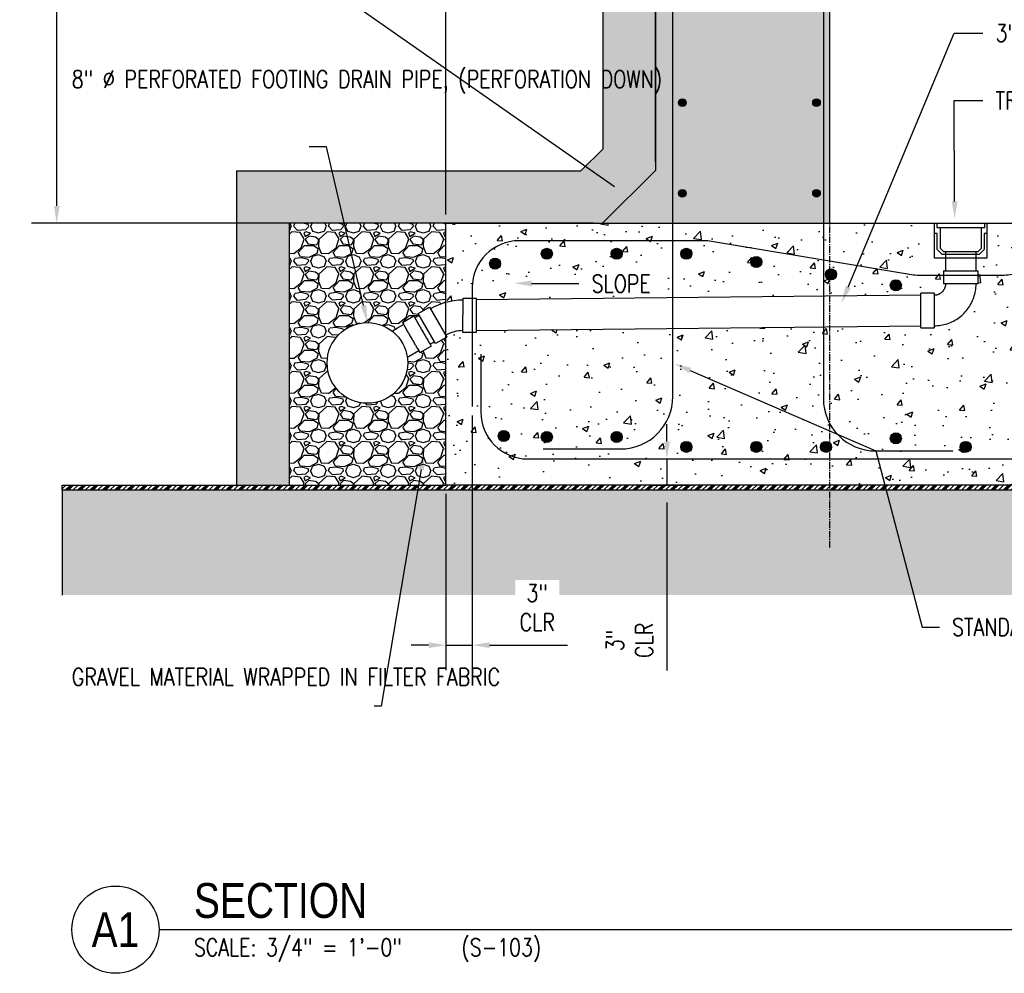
# Model space of a CAD drawing. Header units: inches. Extents: x -1586 to -513, y -86 to 236.
# Tile 1 of 12: x -1586 to -1473, y -86 to 24. Entities that reach past the tile are written whole.
import ezdxf
from ezdxf import colors
from ezdxf.entities.mleader import LeaderData, LeaderLine
from ezdxf.enums import TextEntityAlignment as Align
from ezdxf.math import Vec2, Vec3

# ---------------------------------------------------------------- set-up
doc = ezdxf.new("R2010")
doc.units = ezdxf.units.IN
doc.header["$MEASUREMENT"] = 0
doc.linetypes.add('CENTER2', pattern=[1.125, 0.75, -0.125, 0.125, -0.125])
for name, color, linetype in [('A-DETL', 3, 'Continuous'), ('A-DETL-GENF', 3, 'Continuous'), ('A-DETL-THIN', 1, 'Continuous'), ('A-DETL-WIDE', 5, 'Continuous'), ('A-FLOR', 173, 'Continuous'), ('A-WALL', 4, 'Continuous'), ('A-WALL-PATT', 8, 'Continuous'), ('P-PIPE', 3, 'Continuous'), ('P-SANR-FIXT', 3, 'Continuous'), ('S-ANNO-DIMS', 1, 'Continuous'), ('S-ANNO-NOTE', 2, 'Continuous'), ('S-ANNO-SYMB', 2, 'Continuous'), ('S-GRID', 1, 'CENTER2')]:
    doc.layers.add(name, color=color, linetype=linetype)
doc.styles.add('Annotative', font='romans.shx', dxfattribs={"width": 0.8, "height": 0.125})
doc.styles.add('Arial', font='romans.shx', dxfattribs={"width": 0.8})
doc.styles.add('TITLES', font='swiss.ttf', dxfattribs={"width": 0.8, "height": 0.25})
doc.dimstyles.new('Annotative', dxfattribs={"dimscale": 0, "dimtxt": 0.125, "dimasz": 0.125, "dimexe": 0.18, "dimexo": 0.0625, "dimgap": 0.09, "dimtad": 1, "dimdec": 3, "dimzin": 3, "dimdsep": 46, "dimlunit": 4, "dimtxsty": 'Annotative', "dimcen": 0.09, "dimclrt": 2, "dimazin": 2, "dimtfac": 1, "dimtdec": 3, "dimtmove": 0, "dimatfit": 0, "dimfxl": 1, "dimtfill": 1, "dimfrac": 2, "dimtolj": 1, "dimtzin": 0, "dimarcsym": 0})
pattern_1 = [(50, (0, -2.384), (7.172602, -0.627521), [0.75, -8.25]), (355, (0, -2.384), (-1.387513, 7.52192), [0.6, -6.6]), (100.45144, (0.598, -2.436), (5.78509, 6.8944), [0.637402, -7.01142]), (46.1842, (0, -0.384), (10.672413, -1.655193), [1.125, -12.375]), (96.6356, (0.889, -0.522), (9.34662, 9.741186), [0.9561, -10.51714]), (351.1842, (0, -0.384), (9.34662, 9.741186), [0.9, -9.9]), (21, (1, -0.884), (5.96907, -4.02619), [0.75, -8.25]), (326, (1, -0.884), (2.433153, 7.2515), [0.6, -6.6]), (71.45144, (1.4974, -1.219), (8.402224, 3.22531), [0.637402, -7.01142]), (37.5, (0, -2.3838), (0.1215986, 3.3289385), [0, -6.52, 0, -6.7, 0, -6.625]), (7.5, (0, -2.3838), (2.630695, 3.944117), [0, -3.82, 0, -6.37, 0, -2.525]), (327.5, (-2.23, -2.3838), (5.3382244, -0.2255487), [0, -2.5, 0, -7.8, 0, -10.35]), (317.5, (-3.23, -2.384), (5.831862, 1.00105), [0, -3.25, 0, -5.18, 0, -7.35])]

# ---------------------------------------------------------------- blocks, each defined once
blk = doc.blocks.new('*D13')
at = {"layer": 'Defpoints', "color": 0, "transparency": 16777216}
for p in [(-1581.97, 172.15), (-1513.36, 172.15), (-1519.42, 0.37)]:
    blk.add_point(p, dxfattribs=at)
at = {"layer": 'S-ANNO-DIMS', "color": 0, "lineweight": -2, "transparency": 16777216}
for p, q in [((-1514.36, 172.15), (-1584.85, 172.15)), ((-1581.97, 2.37), (-1581.97, 170.15)), ((-1520.42, 0.37), (-1584.85, 0.37))]:
    blk.add_line(p, q, dxfattribs=at)
at = {"layer": 'S-ANNO-DIMS', "color": 0, "transparency": 16777216}
for points in [[(-1582.3, 170.15), (-1581.63, 170.15), (-1581.97, 172.15)], [(-1582.3, 2.37), (-1581.63, 2.37), (-1581.97, 0.37)]]:
    blk.add_solid(points, dxfattribs=at)
at = {"layer": 'S-ANNO-DIMS', "color": 2, "lineweight": -3, "transparency": 16777216, "insert": (-1584.93, 86.26), "char_height": 2, "width": 26.4729, "attachment_point": 5, "rotation": 90, "style": 'Annotative'}
blk.add_mtext('\\A1;14\'-3 3/4"', dxfattribs=at)
blk = doc.blocks.new('*D12')
at = {"layer": 'Defpoints', "color": 0, "transparency": 16777216}
for p in [(-1513.36, 30.49), (-1513.36, 6.43), (-1537.36, 0.37)]:
    blk.add_point(p, dxfattribs=at)
at = {"layer": 'S-ANNO-DIMS', "color": 0, "lineweight": -2, "transparency": 16777216}
for p, q in [((-1537.36, 1.37), (-1537.36, 33.37)), ((-1513.36, 7.43), (-1513.36, 33.37)), ((-1535.36, 30.49), (-1515.36, 30.49))]:
    blk.add_line(p, q, dxfattribs=at)
at = {"layer": 'S-ANNO-DIMS', "color": 0, "transparency": 16777216}
for points in [[(-1535.36, 30.83), (-1535.36, 30.16), (-1537.36, 30.49)], [(-1515.36, 30.83), (-1515.36, 30.16), (-1513.36, 30.49)]]:
    blk.add_solid(points, dxfattribs=at)
at = {"layer": 'S-ANNO-DIMS', "color": 2, "lineweight": -3, "transparency": 16777216, "insert": (-1525.21, 33.12), "char_height": 2, "width": 8.2186, "attachment_point": 5, "style": 'Annotative'}
blk.add_mtext('\\A1;2\'-0"', dxfattribs=at)
blk = doc.blocks.new('Reinforcing Bar Section_USACE - __7')
h = blk.add_hatch()
h.set_pattern_fill('AR-CONC', color=256)
h.set_pattern_definition([(50, (0, 0), (7.172602, -0.62752), [0.75, -8.25]), (355, (0, 0), (-1.387513, 7.52192), [0.6, -6.6]), (100.45144, (0.598, -0.052), (5.78509, 6.8944), [0.6374, -7.01142]), (46.1842, (0, 2), (10.672413, -1.65519), [1.125, -12.375]), (96.6356, (0.889, 1.862), (9.34662, 9.74119), [0.9561, -10.51714]), (351.1842, (0, 2), (9.34662, 9.74119), [0.9, -9.9]), (21, (1, 1.5), (5.96907, -4.02619), [0.75, -8.25]), (326, (1, 1.5), (2.433153, 7.2515), [0.6, -6.6]), (71.45144, (1.4974, 1.1645), (8.402224, 3.22531), [0.6374, -7.01142]), (37.5, (0, 0), (0.1215986, 3.3289385), [0, -6.52, 0, -6.7, 0, -6.625]), (7.5, (0, 0), (2.630695, 3.944117), [0, -3.82, 0, -6.37, 0, -2.525]), (327.5, (-2.23, 0), (5.3382244, -0.2255487), [0, -2.5, 0, -7.8, 0, -10.35]), (317.5, (-3.23, 0), (5.831862, 1.00105), [0, -3.25, 0, -5.18, 0, -7.35])])
h.paths.add_polyline_path([(-1272.16, 169.11, 1), (-1273.04, 169.11, 1)])
h = blk.add_hatch(color=256)
h.dxf.hatch_style = 1
h.paths.add_polyline_path([(-1273.04, 169.11, 1), (-1272.16, 169.11, 1)])
blk.add_circle((-1272.6, 169.11), 0.438)
blk = doc.blocks.new('Tee Reducing Sanitary - PVC - Sch 40 - DWV - Standard-1075340-SECTION _COLUMN STRIP_ LONG')
at = {"lineweight": -3}
for p, q in [((199.1, -22.43), (199.1, -23.93)), ((203.06, -23.93), (203.06, -22.43))]:
    blk.add_line(p, q, dxfattribs=at)
at = {"lineweight": -3, "flags": 128}
for points in [[(199.33, -25.45), (199.33, -24.73), (199.33, -23.94)], [(202.83, -23.94), (202.83, -25.29), (202.83, -25.45)]]:
    blk.add_lwpolyline(points, dxfattribs=at)
at = {"lineweight": -3}
blk.add_circle((201.08, -29.73), 4.62, dxfattribs=at)
for centre, major_axis, start_param, end_param in [((201.08, -22.43), (1.98, 0), 2.97073, 3.403392), ((201.08, -22.43), (1.98, 0), 3.403392, 3.665191), ((201.08, -22.43), (1.98, 0), 3.665191, 4.18879), ((201.08, -22.43), (1.98, 0), 4.18879, 4.45059), ((201.08, -22.43), (1.98, 0), 4.45059, 4.712389), ((201.08, -22.43), (-1.98, 0), 1.570796, 1.832596), ((201.08, -22.43), (1.98, 0), 4.974188, 5.235988), ((201.08, -22.43), (1.98, 0), 5.235988, 5.759587), ((201.08, -22.43), (1.98, 0), 5.759587, 6.021386), ((201.08, -22.43), (1.98, 0), 6.021386, 6.454048), ((201.08, -23.93), (1.98, 0), 3.141593, 4.18879), ((201.08, -23.93), (1.98, 0), 4.18879, 4.45059), ((201.08, -23.93), (-1.98, 0), 1.308997, 1.570796), ((201.08, -23.93), (1.98, 0), 4.712389, 4.974188), ((201.08, -23.93), (1.98, 0), 4.974188, 5.235988), ((201.08, -23.93), (-1.98, 0), 2.094395, 3.141593)]:
    blk.add_ellipse(centre, major_axis=major_axis, ratio=0.010416, start_param=start_param, end_param=end_param, dxfattribs=at)
blk = doc.blocks.new('Bend - PVC - Sch 40 - DWV_USACE - Standard-1075329-SECTION _COLUMN STRIP_ LONG')
at = {"layer": 'P-PIPE', "lineweight": -3}
for p, q in [((205.64, -14.52), (204.14, -14.52)), ((204.14, -18.48), (204.14, -14.52)), ((205.64, -14.52), (205.64, -18.48)), ((204.14, -18.48), (205.64, -18.48)), ((199.1, -19.56), (199.1, -21.06)), ((199.1, -19.56), (203.06, -19.56)), ((203.06, -21.06), (203.06, -19.56)), ((203.06, -21.06), (199.1, -21.06))]:
    blk.add_line(p, q, dxfattribs=at)
at = {"layer": 'P-PIPE', "lineweight": -3, "flags": 128}
for points in [[(204.14, -14.75), (203.95, -14.75), (203.76, -14.77), (203.56, -14.78), (203.37, -14.81), (203.18, -14.85), (203, -14.89), (202.81, -14.94), (202.63, -14.99), (202.44, -15.06), (202.27, -15.13), (202.09, -15.21), (201.92, -15.29), (201.75, -15.39), (201.58, -15.49), (201.42, -15.59), (201.27, -15.7), (201.11, -15.82), (200.97, -15.94), (200.82, -16.07), (200.69, -16.21), (200.56, -16.35), (200.43, -16.5), (200.31, -16.65), (200.2, -16.8), (200.09, -16.96), (199.99, -17.13), (199.9, -17.29), (199.81, -17.47), (199.73, -17.64), (199.65, -17.82), (199.59, -18), (199.53, -18.18), (199.48, -18.37), (199.43, -18.56), (199.4, -18.74), (199.37, -18.94), (199.35, -19.13), (199.33, -19.32), (199.33, -19.51), (199.33, -19.56)], [(202.83, -19.56), (202.83, -19.51), (202.83, -19.46), (202.84, -19.41), (202.84, -19.35), (202.85, -19.3), (202.87, -19.25), (202.88, -19.2), (202.89, -19.15), (202.91, -19.1), (202.93, -19.05), (202.95, -19), (202.98, -18.96), (203, -18.91), (203.03, -18.87), (203.06, -18.82), (203.09, -18.78), (203.12, -18.74), (203.15, -18.7), (203.19, -18.66), (203.23, -18.62), (203.26, -18.59), (203.3, -18.55), (203.34, -18.52), (203.39, -18.49), (203.43, -18.46), (203.48, -18.43), (203.52, -18.4), (203.57, -18.38), (203.62, -18.36), (203.66, -18.34), (203.71, -18.32), (203.76, -18.31), (203.81, -18.29), (203.87, -18.28), (203.92, -18.27), (203.97, -18.26), (204.02, -18.26), (204.07, -18.25), (204.13, -18.25), (204.14, -18.25)]]:
    blk.add_lwpolyline(points, dxfattribs=at)
blk = doc.blocks.new('*D55')
at = {"layer": 'Defpoints', "color": 0, "transparency": 16777216}
for p in [(-1514.91, -26.63), (-1514.91, -29.63), (-1512.03, -29.63)]:
    blk.add_point(p, dxfattribs=at)
at = {"layer": 'S-ANNO-DIMS', "color": 0, "lineweight": -2, "transparency": 16777216}
for p, q in [((-1512.03, -24.63), (-1512.03, -22.63)), ((-1513.91, -26.63), (-1509.15, -26.63)), ((-1512.03, -26.63), (-1512.03, -29.63)), ((-1513.91, -29.63), (-1509.15, -29.63)), ((-1512.03, -31.63), (-1512.03, -50.87))]:
    blk.add_line(p, q, dxfattribs=at)
at = {"layer": 'S-ANNO-DIMS', "color": 0, "transparency": 16777216}
for points in [[(-1512.36, -24.63), (-1511.69, -24.63), (-1512.03, -26.63)], [(-1512.36, -31.63), (-1511.69, -31.63), (-1512.03, -29.63)]]:
    blk.add_solid(points, dxfattribs=at)
at = {"layer": 'S-ANNO-DIMS', "color": 2, "transparency": 16777216, "insert": (-1516.32, -47.42), "char_height": 2, "attachment_point": 5, "rotation": 90, "style": 'Annotative', "bg_fill": 3, "box_fill_scale": 1.25, "bg_fill_color": 256, "bg_fill_true_color": 13158600, "bg_fill_transparency": 0}
blk.add_mtext('\\A1;3"\\PCLR', dxfattribs=at)
blk = doc.blocks.new('*D56')
at = {"layer": 'Defpoints', "color": 0, "transparency": 16777216}
for p in [(-1534.36, -20.63), (-1537.36, -29.63), (-1534.36, -47.96)]:
    blk.add_point(p, dxfattribs=at)
at = {"layer": 'S-ANNO-DIMS', "color": 0, "lineweight": -2, "transparency": 16777216}
for p, q in [((-1534.36, -21.63), (-1534.36, -50.84)), ((-1537.36, -30.63), (-1537.36, -50.84)), ((-1539.36, -47.96), (-1541.36, -47.96)), ((-1537.36, -47.96), (-1534.36, -47.96)), ((-1532.36, -47.96), (-1523.44, -47.96))]:
    blk.add_line(p, q, dxfattribs=at)
at = {"layer": 'S-ANNO-DIMS', "color": 0, "transparency": 16777216}
for points in [[(-1539.36, -47.62), (-1539.36, -48.29), (-1537.36, -47.96)], [(-1532.36, -47.62), (-1532.36, -48.29), (-1534.36, -47.96)]]:
    blk.add_solid(points, dxfattribs=at)
at = {"layer": 'S-ANNO-DIMS', "color": 2, "transparency": 16777216, "insert": (-1526.9, -43.66), "char_height": 2, "attachment_point": 5, "style": 'Annotative', "bg_fill": 3, "box_fill_scale": 1.25, "bg_fill_color": 256, "bg_fill_true_color": 13158600, "bg_fill_transparency": 0}
blk.add_mtext('\\A1;3"\\PCLR', dxfattribs=at)
blk = doc.blocks.new('*U20')
at = {"linetype": 'Continuous', "lineweight": -3}
blk.add_line((1.125, 0.625), (11.5, 0.625), dxfattribs=at)
at = {"lineweight": -3}
blk.add_circle((0.8125, 0.625), 0.3125, dxfattribs=at)
at = {"lineweight": -3, "style": 'Arial'}
blk.add_attdef('DRAWING_AREA_TITLE', text='', height=0.1875, dxfattribs=at).set_placement((1.3743, 0.6339), align=Align.BOTTOM_LEFT)
blk.add_attdef('X#', text='', height=0.1875, dxfattribs=at).set_placement((0.8125, 0.625), align=Align.MIDDLE_CENTER)
blk.add_attdef('SCALE:', text='', height=0.0938, dxfattribs=at).set_placement((1.3743, 0.5606), align=Align.TOP_LEFT)
blk = doc.blocks.new('Reinforcing Bar Section_USACE - __10')
h = blk.add_hatch(color=256)
h.dxf.hatch_style = 1
h.paths.add_polyline_path([(0.635, 0, 1), (-0.635, 0, 1)])
blk.add_circle((0, 0), 0.635)

msp = doc.modelspace()

# ---------------------------------------------------------------- hatches: boundary and pattern name
at = {"layer": 'A-DETL-THIN'}
h = msp.add_hatch(dxfattribs=at)
h.set_pattern_fill('PLASTI', color=256, scale=4, angle=45)
h.set_pattern_definition([(45, (0, -2.3838), (-0.7071068, 0.7071068), []), (45, (-0.0884, -2.2954), (-0.7071068, 0.7071068), []), (45, (-0.1768, -2.207), (-0.7071068, 0.7071068), []), (45, (-0.4419, -1.9419), (-0.7071068, 0.7071068), [])])
h.paths.add_polyline_path([(-1392.7587, -29.625), (-1537.3588, -29.625), (-1581.3588, -29.625), (-1581.3588, -30.2156), (-1392.7587, -30.2156)])
at = {"layer": 'A-WALL-PATT', "lineweight": -3}
h = msp.add_hatch(dxfattribs=at)
h.set_pattern_fill('AR-SAND', color=8, style=0)
h.set_pattern_definition([(37.5, (0, -2.3838), (-0.0629934, 1.9268238), [0, -1.52, 0, -1.7, 0, -1.625]), (7.5, (0, -2.3838), (1.7697767, 2.822146), [0, -0.82, 0, -1.37, 0, -0.525]), (327.5, (-1.23, -2.3838), (3.1141419, 0.005659), [0, -0.5, 0, -1.8, 0, -2.35]), (317.5, (-1.23, -2.3838), (3.0061266, 0.8776756), [0, -0.25, 0, -1.18, 0, -1.35])])
h.paths.add_polyline_path([(-1512.6515, 198.6219), (-1392.6353, 201.09), (-1392.7587, 207.0887), (-1519.3588, 204.4852), (-1519.3588, 8.9203), (-1521.904, 6.375), (-1561.3588, 6.375), (-1561.3588, -29.625), (-1555.3413, -29.625), (-1555.3413, 0.375), (-1537.3588, 0.375), (-1519.4188, 0.375), (-1513.3588, 6.435), (-1513.3588, 171.9776), (-1513.359, 171.9776), (-1513.3587, 197.9147)])
h = msp.add_hatch(dxfattribs=at)
h.set_pattern_fill('AR-CONC', color=8, style=0)
h.set_pattern_definition(pattern_1)
h.paths.add_polyline_path([(-1493.3586, 171.9774), (-1513.3588, 171.9776), (-1513.3588, 6.435), (-1519.4188, 0.375), (-1493.3588, 0.375)])
h = msp.add_hatch(dxfattribs=at)
h.set_pattern_fill('GRAVEL', color=8, scale=4, style=0)
h.set_pattern_definition([(228.012788, (2.88, 4), (-32, -36), [0.538144, -53.276352]), (184.969741, (2.52, 3.6), (48, 4), [0.923472, -91.423699]), (132.510447, (1.6, 3.52), (40, -44), [0.651152, -64.46413]), (267.273689, (0.04, 2.52), (4, 80), [0.840952, -83.254232]), (292.833654, (0, 1.68), (-20, 48), [0.82462, -81.637493]), (357.273689, (0.32, 0.92), (-80, 4), [0.840952, -83.254232]), (37.69424, (1.16, 0.88), (-52, -40), [1.112116, -110.099394]), (72.255328, (2.04, 1.56), (28, 88), [1.049952, -103.945286]), (121.429566, (2.36, 2.56), (-32, 52), [0.8438, -83.536292]), (175.236358, (1.92, 3.28), (44, -4), [0.963328, -47.20305]), (222.397438, (0.96, 3.36), (-48, -44), [1.245792, -123.3335]), (138.814075, (4, 2.48), (-28, 24), [0.425204, -42.095379]), (171.469234, (3.68, 2.76), (52, -8), [0.808948, -80.086046]), (225, (2.88, 2.88), (-4e-16, -4), [0.565684, -5.09117]), (203.19859, (2.6, 3.36), (20, 8), [0.304632, -30.15846]), (291.80141, (2.32, 3.24), (-4, 12), [0.430812, -21.109847]), (30.963757, (2.48, 2.84), (12, 8), [0.699716, -22.624092]), (161.56505, (3.08, 3.2), (8, -4), [0.505964, -12.143147]), (16.38954, (0, 3.24), (40, 12), [0.7088, -70.171381]), (70.346176, (0.68, 3.44), (-16, -44), [0.594644, -58.869631]), (293.19859, (3.08, 4), (-8, 20), [0.60926, -29.853832]), (343.61046, (3.32, 3.44), (-40, 12), [0.7088, -70.171381]), (339.443955, (0, 0.76), (-20, 8), [0.68352, -33.492495]), (294.77514, (0.64, 0.52), (-20, 44), [0.572712, -56.698572]), (66.80141, (3.12, 0), (8, 20), [0.60926, -29.853832]), (17.354025, (3.36, 0.56), (-52, -16), [0.670524, -66.381694]), (69.443955, (1.16, 0), (-8, -20), [0.34176, -33.834255]), (101.30993, (2.88, 0), (-4, 16), [0.20396, -20.192118]), (165.96376, (2.84, 0.2), (12, -4), [0.82462, -15.667803]), (186.009006, (2.04, 0.4), (40, 4), [0.7642, -75.655693]), (303.69007, (2.48, 2.48), (-4, 8), [0.576888, -13.845317]), (353.157227, (2.8, 2), (68, -8), [1.007176, -99.7102505]), (60.945396, (3.8, 1.88), (-16, -28), [0.411824, -40.770697]), (90, (4, 2.24), (-4, 4), [0.24, -3.76]), (120.256437, (1.96, 0.52), (16, -28), [0.555696, -55.01408]), (48.012788, (1.68, 1), (32, 36), [1.076288, -52.738208]), (0, (2.4, 1.8), (4, 4), [1.04, -2.96]), (325.304846, (3.44, 1.8), (40, -28), [0.632456, -62.613097]), (254.054604, (3.96, 1.44), (-4, -16), [0.582408, -28.538032]), (207.645975, (3.8, 0.88), (-76, -40), [0.94826, -93.877897]), (175.426079, (2.96, 0.44), (-52, 4), [1.003196, -99.316294])])
edge = h.paths.add_edge_path()
edge.add_line((-1537.3648, -8.6831), (-1537.3588, 0.375))
edge.add_line((-1537.3588, 0.375), (-1555.3413, 0.375))
edge.add_line((-1555.3413, 0.375), (-1555.3413, -29.625))
edge.add_line((-1555.3413, -29.625), (-1537.3588, -29.625))
edge.add_line((-1537.3588, -29.625), (-1537.3588, -12.7141))
edge.add_line((-1537.3588, -12.7141), (-1538.5641, -13.4107))
edge.add_line((-1538.5641, -13.4107), (-1538.6798, -13.2092))
edge.add_line((-1538.6798, -13.2092), (-1539.1685, -13.4914))
edge.add_line((-1539.1685, -13.4914), (-1539.0471, -13.6924))
edge.add_line((-1539.0471, -13.6924), (-1540.3517, -14.442))
edge.add_line((-1540.3517, -14.442), (-1540.4743, -14.2484))
edge.add_line((-1540.4743, -14.2484), (-1541.7641, -14.993))
edge.add_arc((-1546.3588, -15.625), 4.6379, -307.832022, 7.832022, ccw=False)
edge.add_line((-1543.5141, -11.9619), (-1542.2243, -11.2173))
edge.add_line((-1542.2243, -11.2173), (-1542.3388, -11.0189))
edge.add_line((-1542.3388, -11.0189), (-1541.0317, -10.2643))
edge.add_line((-1541.0317, -10.2643), (-1540.9159, -10.4649))
edge.add_line((-1540.9159, -10.4649), (-1540.4196, -10.1799))
edge.add_line((-1540.4196, -10.1799), (-1540.5356, -9.9779))
edge.add_line((-1540.5356, -9.9779), (-1539.2367, -9.2279))
edge.add_line((-1539.2367, -9.2279), (-1539.1235, -9.4239))
edge.add_arc((-1534.9642, -16.8396), 8.5024, 106.399851, 119.287135, ccw=False)
h = msp.add_hatch(dxfattribs=at)
h.set_pattern_fill('AR-CONC', color=8, style=0)
h.set_pattern_definition(pattern_1)
h.paths.add_polyline_path([(-1392.7587, -29.625), (-1392.7587, -15.625), (-1391.7587, -15.125), (-1393.7587, -14.125), (-1392.7587, -13.625), (-1392.7587, 0.375), (-1475.3588, 0.375), (-1475.3588, -3.625), (-1476.6114, -3.625), (-1476.6114, -5.062), (-1476.3798, -5.062), (-1476.3798, -6.562), (-1476.6088, -6.562), (-1476.6389, -7.245), (-1476.9481, -8.579), (-1477.3982, -9.2243), (-1477.5079, -9.3887), (-1477.6134, -9.5195), (-1477.7442, -9.6797), (-1477.8919, -9.8526), (-1478.0058, -9.9664), (-1478.124, -10.0803), (-1478.2717, -10.211), (-1478.4616, -10.367), (-1478.5966, -10.4598), (-1478.6683, -10.5146), (-1478.8011, -10.5976), (-1478.8666, -10.6473), (-1478.9347, -10.6918), (-1479.0002, -10.7284), (-1479.071, -10.7677), (-1479.1391, -10.8044), (-1479.2098, -10.841), (-1479.2884, -10.8855), (-1479.3538, -10.9115), (-1479.3998, -10.933), (-1479.4707, -10.9654), (-1479.5346, -10.9968), (-1479.6153, -11.0258), (-1479.7123, -11.0656), (-1479.8399, -11.1084), (-1479.9471, -11.1462), (-1480.0569, -11.1805), (-1480.1819, -11.2068), (-1480.3267, -11.2528), (-1480.4057, -11.2726), (-1480.5373, -11.2989), (-1480.6754, -11.312), (-1480.8128, -11.3395), (-1480.9572, -11.3592), (-1481.1476, -11.3723), (-1481.278, -11.3721), (-1481.4218, -11.375), (-1481.4218, -11.604), (-1482.9218, -11.604), (-1482.9218, -11.3725), (-1537.3588, -11.9396), (-1537.3588, -29.625)])
h.paths.add_polyline_path([(-1482.9218, -7.8777), (-1482.9218, -7.646), (-1481.4218, -7.646), (-1481.4076, -7.8749), (-1481.4271, -7.8755), (-1481.3746, -7.8739), (-1481.3662, -7.8752), (-1481.314, -7.8694), (-1481.3027, -7.8696), (-1481.2883, -7.868), (-1481.2743, -7.8664), (-1481.2607, -7.8649), (-1481.2206, -7.8593), (-1481.1924, -7.8547), (-1481.1084, -7.8369), (-1481.0492, -7.823), (-1481.0023, -7.7992), (-1480.8627, -7.7528), (-1480.8179, -7.7253), (-1480.7663, -7.6995), (-1480.7097, -7.6651), (-1480.6489, -7.6231), (-1480.6108, -7.5943), (-1480.5639, -7.5557), (-1480.516, -7.5123), (-1480.4902, -7.4869), (-1480.4533, -7.4482), (-1480.4284, -7.4203), (-1480.4008, -7.3876), (-1480.3762, -7.3559), (-1480.3588, -7.3324), (-1480.3281, -7.2881), (-1480.3094, -7.2596), (-1480.2823, -7.2144), (-1480.2506, -7.1551), (-1480.222, -7.0948), (-1480.1842, -6.9999), (-1480.1632, -6.9357), (-1480.1503, -6.8889), (-1480.1364, -6.8296), (-1480.1251, -6.7685), (-1480.1168, -6.7052), (-1480.1113, -6.6397), (-1480.1088, -6.562), (-1480.3378, -6.562), (-1480.3378, -5.062), (-1480.1061, -5.062), (-1480.1061, -3.625), (-1481.3588, -3.625), (-1481.3588, 0.375), (-1537.3588, 0.375), (-1537.3588, -8.4752)])
h = msp.add_hatch(dxfattribs=at)
h.set_pattern_fill('GRAVEL', color=8, scale=4, style=0)
h.set_pattern_definition([(228.012788, (2.88, 1.6162), (-32, -36), [0.538144, -53.276352]), (184.969741, (2.52, 1.2162), (48, 4), [0.923472, -91.423699]), (132.510447, (1.6, 1.1362), (40, -44), [0.651152, -64.46413]), (267.273689, (0.04, 0.1362), (4, 80), [0.840952, -83.254232]), (292.833654, (0, -0.7038), (-20, 48), [0.82462, -81.6374925]), (357.273689, (0.32, -1.4638), (-80, 4), [0.840952, -83.254232]), (37.69424, (1.16, -1.5038), (-52, -40), [1.112116, -110.099394]), (72.255328, (2.04, -0.8238), (28, 88), [1.049952, -103.945286]), (121.429566, (2.36, 0.1762), (-32, 52), [0.8438, -83.536292]), (175.236358, (1.92, 0.8962), (44, -4), [0.963328, -47.20305]), (222.397438, (0.96, 0.9762), (-48, -44), [1.245792, -123.3335]), (138.814075, (4, 0.0962), (-28, 24), [0.425204, -42.095379]), (171.469234, (3.68, 0.3762), (52, -8), [0.808948, -80.086046]), (225, (2.88, 0.4962), (-4e-16, -4), [0.565684, -5.09117]), (203.19859, (2.6, 0.9762), (20, 8), [0.304632, -30.15846]), (291.80141, (2.32, 0.8562), (-4, 12), [0.430812, -21.109847]), (30.963757, (2.48, 0.4562), (12, 8), [0.699716, -22.624092]), (161.56505, (3.08, 0.8162), (8, -4), [0.505964, -12.143147]), (16.38954, (0, 0.8562), (40, 12), [0.7088, -70.171381]), (70.346176, (0.68, 1.0562), (-16, -44), [0.594644, -58.869631]), (293.19859, (3.08, 1.6162), (-8, 20), [0.60926, -29.853832]), (343.61046, (3.32, 1.0562), (-40, 12), [0.7088, -70.171381]), (339.443955, (0, -1.6238), (-20, 8), [0.68352, -33.492495]), (294.77514, (0.64, -1.8638), (-20, 44), [0.572712, -56.698572]), (66.80141, (3.12, -2.3838), (8, 20), [0.60926, -29.853832]), (17.354025, (3.36, -1.8238), (-52, -16), [0.670524, -66.381694]), (69.443955, (1.16, -2.3838), (-8, -20), [0.34176, -33.834255]), (101.30993, (2.88, -2.3838), (-4, 16), [0.20396, -20.192118]), (165.96376, (2.84, -2.1838), (12, -4), [0.82462, -15.667803]), (186.009006, (2.04, -1.9838), (40, 4), [0.7642, -75.655693]), (303.69007, (2.48, 0.0962), (-4, 8), [0.576888, -13.845317]), (353.157227, (2.8, -0.3838), (68, -8), [1.007176, -99.7102505]), (60.945396, (3.8, -0.5038), (-16, -28), [0.411824, -40.770697]), (90, (4, -0.144), (-4, 4), [0.24, -3.76]), (120.256437, (1.96, -1.8638), (16, -28), [0.555696, -55.01408]), (48.012788, (1.68, -1.3838), (32, 36), [1.076288, -52.738208]), (0, (2.4, -0.584), (4, 4), [1.04, -2.96]), (325.304846, (3.44, -0.5838), (40, -28), [0.632456, -62.613097]), (254.054604, (3.96, -0.9438), (-4, -16), [0.582408, -28.538032]), (207.645975, (3.8, -1.5038), (-76, -40), [0.94826, -93.877897]), (175.426079, (2.96, -1.9438), (-52, 4), [1.003196, -99.316294])])
h.paths.add_polyline_path([(-1392.7587, -30.2156), (-1581.3588, -30.2156), (-1581.3588, -42.2156), (-1392.7587, -42.2156)])

# ---------------------------------------------------------------- linework, layer by layer
at = {"layer": 'A-DETL', "lineweight": -3}
msp.add_line((-1561.3588, 6.375), (-1561.3588, -29.625), dxfattribs=at)
for points in [[(-1561.3588, 6.375), (-1521.904, 6.375), (-1519.3588, 8.9203), (-1519.3588, 204.4852), (-1392.7587, 207.0887)], [(-1537.3588, 0.375), (-1555.3413, 0.375), (-1555.3413, -29.625)]]:
    msp.add_lwpolyline(points, dxfattribs=at)
at = {"layer": 'A-DETL-THIN'}
msp.add_line((-1581.3588, -30.2156), (-1581.3588, -42.2156), dxfattribs=at)
at = {"layer": 'A-DETL-THIN', "lineweight": -3}
msp.add_lwpolyline([(-1392.7587, -30.2156), (-1581.3588, -30.2156), (-1581.3588, -29.625), (-1537.3588, -29.625)], dxfattribs=at)
at = {"layer": 'A-DETL-WIDE', "lineweight": -3}
for points in [[(-1526.2171, -25.4824), (-1517.3588, -25.4824, 0.41421356), (-1511.3588, -19.4824), (-1511.3581, 169.9776)], [(-1494.1088, 169.9776), (-1494.1088, -19.7123, 0.41421356), (-1488.1088, -25.7123), (-1479.2504, -25.7123)]]:
    msp.add_lwpolyline(points, format="xyb", dxfattribs=at)
at = {"layer": 'A-FLOR', "lineweight": -3}
msp.add_lwpolyline([(-1392.7587, -29.625), (-1537.3588, -29.625), (-1537.3588, 0.375), (-1392.7587, 0.375)], dxfattribs=at)
at = {"layer": 'A-WALL', "lineweight": -3}
msp.add_lwpolyline([(-1513.359, 172.1455), (-1513.3588, 6.435), (-1519.4188, 0.375), (-1493.3588, 0.375), (-1493.3586, 172.1463)], dxfattribs=at)
at = {"layer": 'P-PIPE', "lineweight": -3}
for p, q in [((-1480.1061, -2.8736), (-1480.1061, -5.062)), ((-1476.6114, -5.062), (-1476.6114, -2.8736)), ((-1482.9218, -7.8777), (-1533.9026, -8.4145)), ((-1540.4203, -10.1788), (-1540.9159, -10.4649)), ((-1533.9068, -11.9036), (-1482.8854, -11.3722)), ((-1539.1685, -13.4914), (-1538.6798, -13.2092))]:
    msp.add_line(p, q, dxfattribs=at)
for points in [[(-1535.4023, -8.193), (-1533.9024, -8.1948), (-1533.9071, -12.1528), (-1535.416, -12.1517)], [(-1540.5356, -9.9779), (-1539.2367, -9.2279), (-1537.2577, -12.6557), (-1538.5641, -13.4107)]]:
    msp.add_lwpolyline(points, close=True, dxfattribs=at)
for centre, radius, start, end in [((-1535.439, -15.7622), 7.3314, 90.097919, 120.170002), ((-1535.3735, -15.9191), 4, 90.596809, 120)]:
    msp.add_arc(centre, radius, start, end, dxfattribs=at)
at = {"layer": 'P-SANR-FIXT', "lineweight": -3}
for points in [[(-1475.6088, -0.125), (-1475.6088, 0.375), (-1475.3588, 0.375), (-1475.3588, -3.625), (-1481.3563, -3.625), (-1481.3563, 0.375), (-1481.1063, 0.375), (-1481.1063, -0.125), (-1475.6088, -0.125)], [(-1481.062, -0.125), (-1481.062, 0.375), (-1475.6564, 0.375), (-1475.6564, -0.125)], [(-1475.362, -0.7812), (-1475.6625, -0.7812), (-1475.6625, -2.6393), (-1476.2406, -3.2174), (-1480.4778, -3.2174), (-1481.0559, -2.6393), (-1481.0559, -0.7812), (-1481.3563, -0.7812)], [(-1480.7201, -0.125), (-1480.7201, -2.489), (-1480.3354, -2.8736), (-1476.3829, -2.8736), (-1475.9983, -2.489), (-1475.9983, -0.125)]]:
    msp.add_lwpolyline(points, dxfattribs=at)
at = {"layer": 'S-GRID', "lineweight": -3}
msp.add_line((-1493.3588, -36.7579), (-1493.3588, 216.7945), dxfattribs=at)

# ---------------------------------------------------------------- block references
at = {"layer": 'A-DETL-GENF', "lineweight": -3}
for name, p in [('Reinforcing Bar Section_USACE - __7', (-237.6686, -154.9221)), ('Reinforcing Bar Section_USACE - __7', (-222.2936, -154.9218)), ('Reinforcing Bar Section_USACE - __7', (-237.6686, -165.2971)), ('Reinforcing Bar Section_USACE - __7', (-222.2936, -165.2968)), ('Reinforcing Bar Section_USACE - __10', (-1525.7998, -3.1199)), ('Reinforcing Bar Section_USACE - __10', (-1517.7998, -3.1199)), ('Reinforcing Bar Section_USACE - __10', (-1509.7998, -3.1199)), ('Reinforcing Bar Section_USACE - __10', (-1531.7274, -4.2564)), ('Reinforcing Bar Section_USACE - __10', (-1501.7998, -4.0578)), ('Reinforcing Bar Section_USACE - __10', (-1493.2238, -5.4872)), ('Reinforcing Bar Section_USACE - __10', (-1485.7998, -6.7245)), ('Reinforcing Bar Section_USACE - __10', (-1485.7998, -24.2725)), ('Reinforcing Bar Section_USACE - __10', (-1501.7998, -25.2436)), ('Reinforcing Bar Section_USACE - __10', (-1493.7998, -25.2436)), ('Reinforcing Bar Section_USACE - __10', (-1477.7998, -25.2436))]:
    msp.add_blockref(name, p, dxfattribs=at)
at = {"layer": 'P-PIPE', "lineweight": -3}
for name, p, rotation in [('Bend - PVC - Sch 40 - DWV_USACE - Standard-1075329-SECTION _COLUMN STRIP_ LONG', (-1277.2814, -26.125), 180), ('Tee Reducing Sanitary - PVC - Sch 40 - DWV - Standard-1075340-SECTION _COLUMN STRIP_ LONG', (-1621.1524, 173.377), 299.9999999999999)]:
    msp.add_blockref(name, p, dxfattribs=dict(at, rotation=rotation))
at = {"layer": 'S-ANNO-SYMB', "lineweight": -3}
ref = msp.add_blockref('*U20', (-1588.2377, -90.5519), dxfattribs=dict(at, xscale=16, yscale=16, zscale=16))
ref.add_attrib('SCALE:', 'SCALE: 3/4" = 1\'-0"    (S-103)', dxfattribs={"layer": '0', "lineweight": -3, "height": 2, "style": 'Annotative', "width": 0.796875}).set_placement((-1566.249, -81.5826), align=Align.TOP_LEFT)
ref.add_attrib('DRAWING_AREA_TITLE', 'SECTION', dxfattribs={"layer": '0', "lineweight": -3, "height": 4, "style": 'TITLES', "width": 0.8}).set_placement((-1566.249, -80.4094), align=Align.BOTTOM_LEFT)
ref.add_attrib('X#', 'A1', dxfattribs={"layer": '0', "lineweight": -3, "height": 4, "style": 'TITLES', "width": 0.8}).set_placement((-1575.2377, -80.5519), align=Align.MIDDLE_CENTER)

# ---------------------------------------------------------------- dimensions: what is measured, and where the dimension line sits
at = {"layer": 'S-ANNO-DIMS', "lineweight": -3}
dim = msp.add_linear_dim(base=(-1581.9659, 172.14549), p1=(-1519.41876, 0.37498), p2=(-1513.35898, 172.14549), angle=90, dimstyle='Annotative', override={"dimpost": '\\X', "dimtfill": 0}, dxfattribs=at)
dim.commit()
dim.dimension.update_dxf_attribs({"geometry": '*D13', "text_midpoint": (-1581.9659, 86.26024), "dimtype": 160})
dim = msp.add_linear_dim(base=(-1513.3588, 30.4938), p1=(-1537.3588, 0.375), p2=(-1513.3588, 6.435), dimstyle='Annotative', override={"dimpost": '\\X', "dimtfill": 0}, dxfattribs=at)
dim.commit()
dim.dimension.update_dxf_attribs({"geometry": '*D12', "text_midpoint": (-1525.2059, 30.4938), "dimtype": 160})

# ---------------------------------------------------------------- leaders
at = {"layer": 'S-ANNO-NOTE', "lineweight": -3}
ml = msp.add_multileader_mtext('Standard', dxfattribs=at)
ml.set_content('6"X6" CHAMFER AT WALL TO SLAB JOINT, (TYP)', color=256, style='Annotative')
ml.set_leader_properties(color=1, linetype='ByLayer', lineweight=-1)
ml.build(insert=Vec2(0, 0))
ml.multileader.update_dxf_attribs({"text_right_attachment_type": 3, "dogleg_length": 0.125, "arrow_head_size": 2, "scale": 16})
ctx = ml.context
ctx.base_point, ctx.scale, ctx.char_height, ctx.arrow_head_size, ctx.landing_gap_size, ctx.plane_origin = Vec3(-1581.1564, 34.5255), 16, 2, 2, 1.44, Vec3(-1510.7017, 3.7807)
ctx.right_attachment = 3
notes = []
notes.append((ctx, [(0, (1, 1, 0), (-1550.2955, 27.097), (-1, 0), 2, [(0, [(-1516.3888, 3.405)], 0, [])])]))
ctx.mtext.insert, ctx.mtext.width, ctx.mtext.flow_direction = Vec3(-1579.7164, 35.8589), 27.419706, 5
ml = msp.add_multileader_mtext('Standard', dxfattribs=at)
ml.set_content('3" %%C DRAIN', color=256, style='Annotative')
ml.set_leader_properties(color=1, linetype='ByLayer', lineweight=-1)
ml.build(insert=Vec2(0, 0))
ml.multileader.update_dxf_attribs({"text_right_attachment_type": 3, "dogleg_length": 0.125, "arrow_head_size": 2, "scale": 16})
ctx = ml.context
ctx.base_point, ctx.scale, ctx.char_height, ctx.arrow_head_size, ctx.landing_gap_size, ctx.plane_origin = Vec3(-1475.8133, 22.1653), 16, 2, 2, 1.44, Vec3(-1509.7874, 76.3256)
ctx.right_attachment = 3
notes.append((ctx, [(0, (1, 1, 0), (-1479.0972, 22.1653), (1, 0), 3.284, [(1, [(-1492.0398, -8.7999)], 0, [])])]))
ctx.mtext.insert, ctx.mtext.width, ctx.mtext.defined_height, ctx.mtext.flow_direction = Vec3(-1474.3733, 23.1653), 19.445359, 4.6939, 5
ml = msp.add_multileader_mtext('Standard', dxfattribs=at)
ml.set_content('8" %%C PERFORATED FOOTING DRAIN PIPE, (PERFORATION DOWN)', color=256, style='Annotative')
ml.set_leader_properties(color=1, linetype='ByLayer', lineweight=-1)
ml.build(insert=Vec2(0, 0))
ml.multileader.update_dxf_attribs({"text_right_attachment_type": 3, "dogleg_length": 0.125, "arrow_head_size": 2, "scale": 16})
ctx = ml.context
ctx.base_point, ctx.scale, ctx.char_height, ctx.arrow_head_size, ctx.landing_gap_size, ctx.plane_origin = Vec3(-1581.6897, 16.5571), 16, 2, 2, 1.44, Vec3(-1549.5677, -29.1877)
ctx.right_attachment = 3
notes.append((ctx, [(0, (1, 1, 0), (-1551.0574, 9.1286), (-1, 0), 2, [(0, [(-1546.3588, -10.9871)], 0, [])])]))
ctx.mtext.insert, ctx.mtext.width, ctx.mtext.flow_direction = Vec3(-1580.2497, 17.8905), 26.482877, 5
ml = msp.add_multileader_mtext('Standard', dxfattribs=at)
ml.set_content('\\pxt3.2,6.4,9.6,12.8,16,19.2,22.4,25.6,28.8,32,35.2,38.4,41.6,44.8,48,51.2,54.4,57.6,60.8,64,67.2,70.4,73.6,76.8,80,83.2,86.4,89.6,92.8,96,99.2,102.4;TRENCH DRAIN', color=256, style='Annotative')
ml.set_leader_properties(color=1, linetype='ByLayer', lineweight=-1)
ml.build(insert=Vec2(0, 0))
ml.multileader.update_dxf_attribs({"text_right_attachment_type": 3, "dogleg_length": 0.125, "arrow_head_size": 2, "scale": 16})
ctx = ml.context
ctx.base_point, ctx.scale, ctx.char_height, ctx.arrow_head_size, ctx.landing_gap_size, ctx.plane_origin = Vec3(-1475.8133, 14.4255), 16, 2, 2, 1.44, Vec3(-1509.7874, 68.5858)
ctx.right_attachment = 3
notes.append((ctx, [(0, (1, 1, 0), (-1479.0972, 14.4255), (1, 0), 3.284, [(1, [(-1479.0562, 0.8732)], 0, [])])]))
ctx.mtext.insert, ctx.mtext.width, ctx.mtext.defined_height, ctx.mtext.flow_direction = Vec3(-1474.3733, 15.4255), 19.445359, 4.6939, 5
ml = msp.add_multileader_mtext('Standard', dxfattribs=at)
ml.set_content('\\pxt3.2,6.4,9.6,12.8,16,19.2,22.4,25.6,28.8,32,35.2,38.4,41.6,44.8,48,51.2,54.4,57.6,60.8,64,67.2,70.4,73.6,76.8,80,83.2,86.4,89.6,92.8,96,99.2,102.4;{\\C256;SLOPE }', color=256, style='Annotative')
ml.set_leader_properties(color=1, linetype='ByLayer', lineweight=-1)
ml.build(insert=Vec2(0, 0))
ml.multileader.update_dxf_attribs({"text_right_attachment_type": 3, "dogleg_length": 0.125, "arrow_head_size": 2, "scale": 16})
ctx = ml.context
ctx.base_point, ctx.scale, ctx.char_height, ctx.arrow_head_size, ctx.landing_gap_size, ctx.plane_origin = Vec3(-1522.1135, -6.5404), 16, 2, 2, 1.44, Vec3(-1544.8877, -20.2475)
ctx.right_attachment = 3
notes.append((ctx, [(0, (1, 1, 0), (-1525.5424, -6.5404), (1, 0), 3.4289, [(0, [(-1529.5451, -6.4977)], 0, [])])]))
ctx.mtext.insert, ctx.mtext.width, ctx.mtext.defined_height, ctx.mtext.flow_direction = Vec3(-1520.6735, -5.5404), 34.61305, 4.6939, 5
ml = msp.add_multileader_mtext('Standard', dxfattribs=at)
ml.set_content('\\pxt3.2,6.4,9.6,12.8,16,19.2,22.4,25.6,28.8,32,35.2,38.4,41.6,44.8,48,51.2,54.4,57.6,60.8,64,67.2,70.4,73.6,76.8,80,83.2,86.4,89.6,92.8,96,99.2,102.4;{\\C256;STANDARD 90 DEGREE HOOK}', color=256, style='Annotative')
ml.set_leader_properties(color=1, linetype='ByLayer', lineweight=-1)
ml.build(insert=Vec2(0, 0))
ml.multileader.update_dxf_attribs({"text_right_attachment_type": 3, "dogleg_length": 0.125, "arrow_head_size": 2, "scale": 16})
ctx = ml.context
ctx.base_point, ctx.scale, ctx.char_height, ctx.arrow_head_size, ctx.landing_gap_size, ctx.plane_origin = Vec3(-1480.7979, -45.8889), 16, 2, 2, 1.44, Vec3(-1511.9682, 7.3737)
ctx.right_attachment = 3
notes.append((ctx, [(0, (1, 1, 0), (-1482.7979, -45.8889), (1, 0), 2, [(1, [(-1511.2059, -15.697), (-1488.1088, -25.7123)], 0, [])])]))
ctx.mtext.insert, ctx.mtext.width, ctx.mtext.defined_height, ctx.mtext.flow_direction = Vec3(-1479.3579, -44.8889), 19.445359, 4.6939, 5
ml = msp.add_multileader_mtext('Standard', dxfattribs=at)
ml.set_content('GRAVEL MATERIAL WRAPPED IN FILTER FABRIC', color=256, style='Annotative')
ml.set_leader_properties(color=1, linetype='ByLayer', lineweight=-1)
ml.build(insert=Vec2(0, 0))
ml.multileader.update_dxf_attribs({"text_right_attachment_type": 3, "dogleg_length": 0.3594, "arrow_head_size": 2, "scale": 16})
ctx = ml.context
ctx.base_point, ctx.scale, ctx.char_height, ctx.arrow_head_size, ctx.landing_gap_size, ctx.plane_origin = Vec3(-1581.6897, -51.5963), 16, 2, 2, 1.44, Vec3(-1543.7524, -61.2093)
ctx.right_attachment = 3
notes.append((ctx, [(0, (1, 1, 0), (-1544.7708, -54.9296), (-1, 0), 0.8199, [(0, [(-1539.8879, -25.8566)], 0, [])])]))
ctx.mtext.insert, ctx.mtext.width, ctx.mtext.flow_direction = Vec3(-1580.2497, -50.5963), 34.054394, 5
for ctx, leaders in notes:
    for number, flags, end, landing, length, lines in leaders:
        leader = LeaderData()
        leader.index, (leader.has_last_leader_line, leader.has_dogleg_vector, leader.attachment_direction) = number, flags
        leader.last_leader_point, leader.dogleg_vector, leader.dogleg_length = Vec3(end), Vec3(landing), length
        for number, points, colour, breaks in lines:
            line = LeaderLine()
            line.index, line.vertices, line.color, line.breaks = number, Vec3.list(points), colors.encode_raw_color(colour), breaks
            leader.lines.append(line)
        ctx.leaders.append(leader)

# ---------------------------------------------------------------- next in the draw order: dimensions: what is measured, and where the dimension line sits
at = {"layer": 'S-ANNO-DIMS'}
dim = msp.add_linear_dim(base=(-1534.3588, -47.9573), p1=(-1537.3588, -29.625), p2=(-1534.3588, -20.625), text='<>\\PCLR', dimstyle='Annotative', override={"dimpost": '\\X'}, dxfattribs=at)
dim.commit()
dim.dimension.update_dxf_attribs({"geometry": '*D56', "text_midpoint": (-1526.8997, -43.6602)})
dim = msp.add_linear_dim(base=(-1512.0257, -29.625), p1=(-1514.9057, -26.625), p2=(-1514.9057, -29.625), angle=90, text='<>\\PCLR', dimstyle='Annotative', override={"dimpost": '\\X'}, dxfattribs=at)
dim.commit()
dim.dimension.update_dxf_attribs({"geometry": '*D55', "text_midpoint": (-1512.0257, -47.4156), "dimtype": 160})

# ---------------------------------------------------------------- next in the draw order: linework, layer by layer
at = {"layer": 'A-DETL-WIDE'}
msp.add_lwpolyline([(-1392.7587, -1.625), (-1448.9139, -1.625, 0.04131065), (-1449.7976, -1.6982), (-1472.92, -5.5519, -0.04131065), (-1473.8036, -5.625), (-1482.9115, -5.625, -0.04131065), (-1483.7951, -5.5519), (-1506.9175, -1.6982, 0.04131065), (-1507.8012, -1.625), (-1528.9838, -1.625, 0.41421356), (-1534.3588, -7), (-1534.3588, -20.625)], format="xyb", dxfattribs=at)
at = {"layer": 'A-DETL-WIDE', "lineweight": -3}
msp.add_lwpolyline([(-1533.3588, -14.625), (-1533.3588, -21.25, 0.41421356), (-1527.9838, -26.625), (-1392.7587, -26.625)], format="xyb", dxfattribs=at)

# ---------------------------------------------------------------- next in the draw order: block references
at = {"layer": 'A-DETL-GENF', "lineweight": -3}
for p in [(-1530.7298, -23.996), (-1525.7998, -24.1186), (-1517.7998, -24.1186), (-1509.7998, -25.2436)]:
    msp.add_blockref('Reinforcing Bar Section_USACE - __10', p, dxfattribs=at)

doc.saveas('drawing.dxf')
